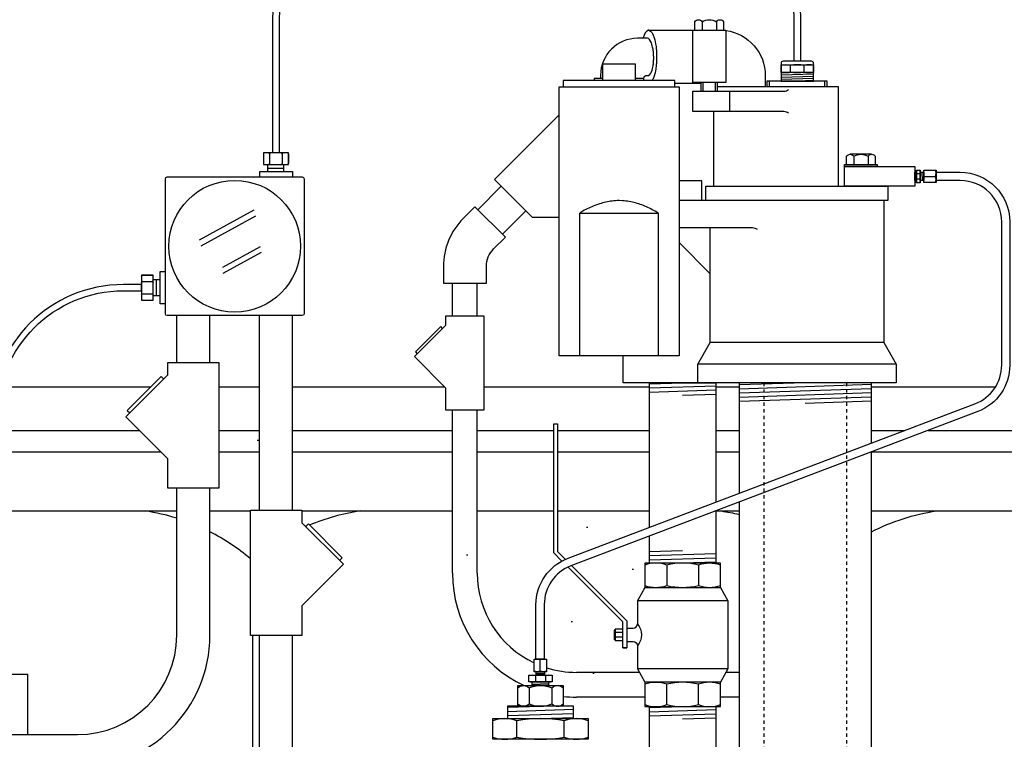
# Model space of a CAD drawing. Extents: x -169 to 7270, y -140 to 2984.
# Tile 254 of 256: x 1509 to 1539, y 935 to 957. Entities that reach past the tile are written whole.
import ezdxf

# ---------------------------------------------------------------- set-up
doc = ezdxf.new("R2010")
doc.units = 0
doc.header["$MEASUREMENT"] = 0
doc.header["$PDSIZE"] = 1
doc.linetypes.add('HIDDEN5', pattern=[0.05, 0.025, -0.025])
doc.layers.get('DEFPOINTS').update_dxf_attribs({"linetype": 'CONTINUOUS'})
for name, color, linetype in [('CONDUIT', 2, 'CONTINUOUS'), ('COPPER-TUBING', 2, 'CONTINUOUS'), ('DIM', 3, 'CONTINUOUS'), ('FRP-SUMP', 2, 'CONTINUOUS'), ('GALV-2-PIPE', 3, 'CONTINUOUS'), ('GALV-2-REDUCER', 3, 'CONTINUOUS'), ('GALV-2-TEE', 3, 'CONTINUOUS'), ('GALV-2-VALVE', 3, 'CONTINUOUS'), ('GALV-4-PIPE', 4, 'CONTINUOUS'), ('J-BOX', 2, 'CONTINUOUS'), ('PEAGRAVEL-HATCH', 3, 'CONTINUOUS'), ('PROBE', 2, 'CONTINUOUS'), ('SUB-PUMP', 4, 'CONTINUOUS')]:
    doc.layers.add(name, color=color, linetype=linetype)
doc.styles.add('SIMPLEX', font='simplex')
doc.dimstyles.new('DIM64', dxfattribs={"dimscale": 64, "dimtxt": 0.09375, "dimasz": 0.09375, "dimexe": 0.0625, "dimexo": 0.0625, "dimgap": 0.046875, "dimtad": 1, "dimdec": 4, "dimzin": 3, "dimdsep": 46, "dimlunit": 4, "dimtxsty": 'SIMPLEX', "dimcen": 0, "dimclrd": 256, "dimclre": 256, "dimclrt": 256, "dimadec": 0, "dimazin": 0, "dimtfac": 1, "dimtdec": 4, "dimtmove": 0, "dimatfit": 3, "dimfxl": 1, "dimfrac": 2, "dimtolj": 1, "dimtzin": 0, "dimarcsym": 0})

# ---------------------------------------------------------------- blocks, each defined once
blk = doc.blocks.new('*D113')
at = {"layer": 'DEFPOINTS', "color": 0, "transparency": 16777216}
for p in [(1368.547, 978.296), (2031.773, 978.015), (1368.547, 700.523)]:
    blk.add_point(p, dxfattribs=at)
at = {"layer": 'DIM', "lineweight": -2, "transparency": 16777216}
for p, q in [((1368.547, 974.296), (1368.547, 696.523)), ((2031.773, 974.015), (2031.773, 696.523)), ((2025.773, 700.523), (1374.547, 700.523))]:
    blk.add_line(p, q, dxfattribs=at)
at = {"layer": 'DIM', "transparency": 16777216}
for points in [[(1374.547, 701.523), (1374.547, 699.523), (1368.547, 700.523)], [(2025.773, 701.523), (2025.773, 699.523), (2031.773, 700.523)]]:
    blk.add_solid(points, dxfattribs=at)
at = {"layer": 'DIM', "transparency": 16777216, "insert": (1700.16, 708.095), "char_height": 6, "attachment_point": 5, "style": 'SIMPLEX'}
blk.add_mtext('\\A1;55\'-3 1/4" (F.V. TANK SLAB)', dxfattribs=at)

msp = doc.modelspace()

# ---------------------------------------------------------------- hatches: boundary and pattern name
at = {"layer": 'PEAGRAVEL-HATCH'}
h = msp.add_hatch(dxfattribs=at)
h.set_pattern_fill('AR-SAND', color=256, scale=7.5, style=0)
h.set_pattern_definition([(37.5, (1467.84, 921.773), (-0.4725, 14.4512), [0, -11.4, 0, -12.75, 0, -12.1875]), (7.5, (1467.84, 921.773), (13.2733, 21.166), [0, -6.15, 0, -10.275, 0, -3.9375]), (327.5, (1458.615, 921.773), (23.356, 0.0424), [0, -3.75, 0, -13.5, 0, -17.625]), (317.5, (1458.615, 921.773), (22.546, 6.5826), [0, -1.875, 0, -8.85, 0, -10.125])])
h.paths.add_polyline_path([(1530.75293, 945.77096), (1456.54912, 946.07721), (1467.83952, 921.77328), (1530.75293, 921.77328)])

# ---------------------------------------------------------------- linework, layer by layer
at = {"layer": 'CONDUIT'}
for p, q in [((1523.67356, 951.82924), (1522.96645, 951.12213)), ((1524.41602, 951.08678), (1523.70891, 950.37967)), ((1522.19664, 947.9074), (1522.19664, 948.9074)), ((1522.94664, 947.9074), (1522.94664, 948.9074)), ((1513.86957, 946.4966), (1513.86957, 947.9235)), ((1514.86957, 946.4966), (1514.86957, 947.9235)), ((1516.36994, 942.04214), (1516.36994, 947.9235)), ((1517.36994, 942.04214), (1517.36994, 947.9235)), ((1522.19664, 940.14713), (1522.19664, 945.07398)), ((1522.94664, 940.14713), (1522.94664, 945.07398)), ((1513.86957, 938.26579), (1513.86957, 942.7187)), ((1514.86957, 938.26579), (1514.86957, 942.7187)), ((1516.36994, 934.7862), (1516.36994, 938.26425)), ((1517.36994, 934.7862), (1517.36994, 938.26425)), ((1527.84143, 937.14713), (1525.94664, 937.14713)), ((1530.85777, 937.14713), (1530.4657, 937.14713)), ((1528.0068, 936.39713), (1525.94664, 936.39713)), ((1530.85777, 936.39713), (1530.30033, 936.39713)), ((1505.16762, 935.26579), (1510.86957, 935.26579))]:
    msp.add_line(p, q, dxfattribs=at)
msp.add_lwpolyline([(1521.92408, 948.9074), (1523.22408, 948.9074), (1523.22408, 949.4074, -0.19891163), (1523.44375, 949.93773), (1523.7973, 950.29128), (1522.87806, 951.21052), (1522.52451, 950.85696, 0.19891237), (1521.92408, 949.40869), (1521.92408, 948.9074)], format="xyb", dxfattribs=at)
for points in [[(1521.99073, 947.62634), (1521.04789, 946.6835), (1521.99073, 945.74067), (1521.99073, 945.07398), (1523.15743, 945.07398), (1523.15743, 947.9074), (1521.99073, 947.9074)], [(1513.59177, 946.12185), (1512.33465, 944.86474), (1513.59177, 943.60762), (1513.59177, 942.7187), (1515.14737, 942.7187), (1515.14737, 946.4966), (1513.59177, 946.4966)], [(1517.64774, 941.6674), (1518.90486, 940.41028), (1517.64774, 939.15316), (1517.64774, 938.26425), (1516.09214, 938.26425), (1516.09214, 942.04214), (1517.64774, 942.04214)]]:
    msp.add_lwpolyline(points, close=True, dxfattribs=at)
for points in [[(1521.90234, 947.53795), (1521.84341, 947.59688), (1521.07735, 946.83082), (1521.13628, 946.7719)], [(1513.47391, 946.004), (1513.39534, 946.08257), (1512.37394, 945.06116), (1512.4525, 944.98259)], [(1517.7656, 941.54954), (1517.84417, 941.62811), (1518.86557, 940.60671), (1518.787, 940.52814)]]:
    msp.add_lwpolyline(points, dxfattribs=at)
for centre, radius, start, end in [((1525.94664, 940.14713), 3.75, 180, 245.001014), ((1525.94664, 940.14713), 3, 180, 244.731631), ((1510.86957, 938.26579), 4, 270, 0), ((1510.86957, 938.26579), 3, 270, 0), ((1525.94664, 940.14713), 3, 252.430725, 270), ((1525.94664, 940.14713), 3.75, 263.862099, 270)]:
    msp.add_arc(centre, radius, start, end, dxfattribs=at)
at = {"layer": 'COPPER-TUBING', "color": 7}
for p, q in [((1536.19, 952.25281), (1536.19842, 952.00281)), ((1536.32056, 952.20392), (1536.23005, 952.20392)), ((1536.32056, 952.04641), (1536.23005, 952.04641)), ((1536.37926, 952.25281), (1536.38768, 952.00281)), ((1536.45446, 952.12781), (1536.79466, 952.12781)), ((1524.85357, 937.18345), (1524.85357, 937.52365)), ((1524.72857, 937.10825), (1524.97857, 937.11667)), ((1524.71148, 937.04148), (1524.71148, 936.87251)), ((1525.00552, 937.04148), (1525.00552, 936.87251)), ((1524.60357, 936.79362), (1525.10357, 936.81046))]:
    msp.add_line(p, q, dxfattribs=at)
at = {"layer": 'COPPER-TUBING', "linetype": 'Continuous'}
msp.add_line((1536.43706, 952.25281), (1536.43706, 952.00281), dxfattribs=at)
at = {"layer": 'COPPER-TUBING', "color": 7, "linetype": 'Continuous'}
msp.add_line((1524.72857, 937.16605), (1524.97857, 937.16605), dxfattribs=at)
at = {"layer": 'COPPER-TUBING', "color": 7}
for points in [[(1536.23005, 952.31531, 0.16298639), (1536.23005, 952.20392, 0.11763439), (1536.23005, 952.04641, 0.16735506), (1536.23005, 951.93502)], [(1536.32056, 951.93502, 0.16735506), (1536.32056, 952.04641, 0.11763439), (1536.32056, 952.20392, 0.16298639), (1536.32056, 952.31531)], [(1536.45446, 951.94031, -0.18283313), (1536.45446, 952.12781, -0.18283313), (1536.45446, 952.31531)], [(1536.79466, 951.94031, 0.18283313), (1536.79466, 952.12781, 0.18283313), (1536.79466, 952.31531)], [(1525.04107, 937.52365, 0.18283313), (1524.85357, 937.52365, 0.18283313), (1524.66607, 937.52365)], [(1525.04107, 937.18345, -0.18283313), (1524.85357, 937.18345, -0.18283313), (1524.66607, 937.18345)], [(1525.21344, 937.04148, 0.16735506), (1525.00552, 937.04148, 0.11763439), (1524.71148, 937.04148, 0.16298639), (1524.50356, 937.04148)], [(1524.50356, 936.87251, 0.16298639), (1524.71148, 936.87251, 0.11763439), (1525.00552, 936.87251, 0.16735506), (1525.21344, 936.87251)]]:
    msp.add_lwpolyline(points, format="xyb", dxfattribs=at)
at = {"layer": 'COPPER-TUBING'}
for points in [[(1536.32988, 952.31531), (1536.32988, 951.93502), (1536.221, 951.93502), (1536.221, 952.31531)], [(1524.50356, 937.05887), (1525.21344, 937.05887), (1525.21344, 936.85563), (1524.50356, 936.85563)]]:
    msp.add_lwpolyline(points, close=True, dxfattribs=at)
at = {"layer": 'COPPER-TUBING', "linetype": 'Continuous'}
for points in [[(1536.43706, 952.31531), (1536.81206, 952.31531), (1536.81206, 951.94031), (1536.43706, 951.94031)], [(1536.221, 952.25281), (1536.221, 952.00281), (1536.16741, 952.00281), (1536.16741, 952.25281)], [(1536.43706, 952.25281), (1536.43706, 952.00281), (1536.32988, 952.00281), (1536.32988, 952.25281)], [(1524.66607, 937.16605), (1524.66607, 937.54105), (1525.04107, 937.54105), (1525.04107, 937.16605)], [(1524.72857, 937.16605), (1524.97857, 937.16605), (1524.97857, 937.05887), (1524.72857, 937.05887)], [(1524.60357, 936.85563), (1525.10357, 936.85563), (1525.10357, 936.74845), (1524.60357, 936.74845)]]:
    msp.add_lwpolyline(points, close=True, dxfattribs=at)
msp.add_lwpolyline([(1538.79301, 946.42762), (1538.79301, 950.75281, 0.41421356), (1537.54301, 952.00281), (1536.81206, 952.00281), (1536.81206, 952.25281), (1537.53884, 952.25281, -0.41421356), (1539.03884, 950.75281), (1539.03884, 946.42762, -0.31159034), (1538.07087, 945.02514), (1525.77849, 940.36211, 0.31159034), (1524.97184, 939.19338), (1524.97184, 937.54105), (1524.72184, 937.54105), (1524.72184, 939.1918, -0.31159034), (1525.68982, 940.59428), (1537.98636, 945.25889, 0.31159034)], format="xyb", close=True, dxfattribs=at)
at = {"layer": 'FRP-SUMP', "color": 7, "linetype": 'Continuous'}
for p, q in [((1508.44648, 945.77096), (1513.08373, 945.77096)), ((1515.14737, 945.77096), (1516.36994, 945.77096)), ((1517.36994, 945.77096), (1521.96044, 945.77096)), ((1523.15743, 945.77096), (1528.15356, 945.77096)), ((1530.15356, 945.77096), (1530.85777, 945.77096)), ((1534.85777, 945.77096), (1538.60664, 945.77096)), ((1508.44648, 944.45572), (1512.74366, 944.45572)), ((1515.14737, 944.45572), (1516.36994, 944.45572)), ((1517.36994, 944.45572), (1522.19664, 944.45572)), ((1522.94664, 944.45572), (1525.25956, 944.45572)), ((1525.36894, 944.45572), (1528.15356, 944.45572)), ((1530.15356, 944.45572), (1530.85777, 944.45572)), ((1534.85777, 944.45572), (1535.86912, 944.45572)), ((1536.56981, 944.45572), (1545.47201, 944.45572)), ((1508.44648, 943.80737), (1513.39202, 943.80737)), ((1515.14737, 943.80737), (1516.36994, 943.80737)), ((1517.36994, 943.80737), (1522.19664, 943.80737)), ((1522.94664, 943.80737), (1525.25956, 943.80737)), ((1525.36894, 943.80737), (1528.15356, 943.80737)), ((1530.15356, 943.80737), (1530.85777, 943.80737)), ((1534.85777, 943.80737), (1545.72201, 943.80737))]:
    msp.add_line(p, q, dxfattribs=at)
at = {"layer": 'FRP-SUMP', "color": 7}
for p, q in [((1508.44648, 942.02096), (1513.86957, 942.02096)), ((1514.86957, 942.02096), (1516.09214, 942.02096)), ((1517.64774, 942.02096), (1522.19664, 942.02096)), ((1522.94664, 942.02096), (1525.25956, 942.02096)), ((1525.36894, 942.02096), (1528.15356, 942.02096)), ((1530.15356, 942.02096), (1530.85777, 942.02096)), ((1534.85777, 942.02096), (1545.9055, 942.02096)), ((1516.15929, 938.26425), (1516.15929, 929.76091))]:
    msp.add_line(p, q, dxfattribs=at)
for points in [[(1513.86957, 941.80135, 0.03875218), (1512.90929, 942.02096)], [(1519.40929, 942.02096, 0.06265937), (1517.87899, 941.59329, 0.06265937)], [(1530.3205, 942.02096, -0.02150268), (1530.85777, 941.91743, -0.02150268)], [(1534.85777, 941.39228, -0.08149294), (1536.8205, 942.02096)], [(1516.09214, 940.57873, 0.05790471), (1514.86957, 941.39353, 0.05790471)]]:
    msp.add_lwpolyline(points, format="xyb", dxfattribs=at)
at = {"layer": 'GALV-2-PIPE', "color": 7}
for p, q in [((1528.15356, 945.86427), (1529.15356, 945.89552)), ((1528.15356, 945.73927), (1530.15356, 945.80177)), ((1528.15356, 945.61427), (1530.15356, 945.67677)), ((1529.15356, 945.52052), (1530.15356, 945.55177)), ((1529.15356, 940.81964), (1528.15356, 940.78839)), ((1530.15356, 940.72589), (1528.15356, 940.66339)), ((1530.15356, 940.60089), (1528.15356, 940.53839)), ((1530.15356, 940.47589), (1529.15356, 940.44464)), ((1528.15356, 936.08339), (1529.15356, 936.11464)), ((1528.15356, 935.95839), (1530.15356, 936.02089)), ((1528.15356, 935.83339), (1530.15356, 935.89589)), ((1529.15356, 935.73964), (1530.15356, 935.77089))]:
    msp.add_line(p, q, dxfattribs=at)
at = {"layer": 'GALV-2-PIPE', "linetype": 'Continuous'}
for points in [[(1528.15356, 941.52888), (1528.15356, 945.89552), (1530.15356, 945.89552), (1530.15356, 942.28757)], [(1530.15356, 942.02177), (1530.15356, 940.44464), (1528.15356, 940.44464), (1528.15356, 941.26308)]]:
    msp.add_lwpolyline(points, dxfattribs=at)
msp.add_lwpolyline([(1530.15356, 936.11464), (1530.15356, 931.02519), (1528.15356, 931.02519), (1528.15356, 936.11464)], close=True, dxfattribs=at)
at = {"layer": 'GALV-2-REDUCER', "color": 7, "linetype": 'Continuous'}
for p, q in [((1524.51819, 936.67806), (1524.51819, 936.19241)), ((1525.20319, 936.67806), (1525.20319, 936.19241))]:
    msp.add_line(p, q, dxfattribs=at)
at = {"layer": 'GALV-2-REDUCER', "color": 7}
for p, q in [((1523.85947, 936.09046), (1524.85822, 936.1241)), ((1523.85947, 935.96539), (1525.85697, 936.03267)), ((1523.85947, 935.84032), (1525.85697, 935.9076)), ((1524.85822, 935.74889), (1525.85697, 935.78253))]:
    msp.add_line(p, q, dxfattribs=at)
at = {"layer": 'GALV-2-REDUCER', "color": 7, "linetype": 'Continuous'}
for points in [[(1524.17569, 936.68014, -0.40030098), (1524.51819, 936.68014, -0.20429346), (1525.20319, 936.68014, -0.41103058), (1525.54569, 936.68014)], [(1524.17569, 936.19241, 0.40030098), (1524.51819, 936.19241, 0.20429346), (1525.20319, 936.19241, 0.41103058), (1525.54569, 936.19241)]]:
    msp.add_lwpolyline(points, format="xyb", dxfattribs=at)
at = {"layer": 'GALV-2-REDUCER', "linetype": 'Continuous'}
for points in [[(1524.17569, 936.74845), (1525.54569, 936.74845), (1525.54569, 936.1241), (1524.17569, 936.1241)], [(1525.85725, 935.7489), (1525.85697, 936.1241), (1523.85947, 936.1241), (1523.85975, 935.7489)]]:
    msp.add_lwpolyline(points, close=True, dxfattribs=at)
at = {"layer": 'GALV-2-TEE', "color": 7, "linetype": 'Continuous'}
for p, q in [((1524.14194, 935.18705), (1524.14194, 935.6864)), ((1525.57794, 935.18705), (1525.57794, 935.6864))]:
    msp.add_line(p, q, dxfattribs=at)
for points in [[(1526.29451, 935.6864, 0.17443208), (1525.57794, 935.6864, 0.08704547), (1524.14194, 935.6864, 0.17373472), (1523.42249, 935.6864)], [(1523.42249, 935.18705, 0.17372505), (1524.14194, 935.18705, 0.08704419), (1525.57794, 935.18705, 0.1744223), (1526.29451, 935.18705)]]:
    msp.add_lwpolyline(points, format="xyb", dxfattribs=at)
at = {"layer": 'GALV-2-TEE', "linetype": 'Continuous'}
msp.add_lwpolyline([(1526.29451, 935.12455), (1523.42249, 935.12455), (1523.42249, 935.7489), (1526.29451, 935.7489)], close=True, dxfattribs=at)
at = {"layer": 'GALV-2-VALVE', "color": 7, "linetype": 'Continuous'}
for p, q in [((1528.67912, 940.38841), (1528.67912, 939.76913)), ((1529.62801, 940.38841), (1529.62801, 939.76913)), ((1527.08921, 938.41865), (1527.09408, 938.14062)), ((1527.10369, 938.41865), (1527.10856, 938.14062)), ((1528.67912, 936.17086), (1528.67912, 936.79014)), ((1529.62801, 936.17086), (1529.62801, 936.79014))]:
    msp.add_line(p, q, dxfattribs=at)
at = {"layer": 'GALV-2-VALVE', "color": 2, "linetype": 'Continuous'}
for p, q in [((1530.52215, 939.30946), (1527.78498, 939.30946)), ((1527.34747, 938.3516), (1527.11643, 938.3516)), ((1527.34747, 938.20767), (1527.11643, 938.20767)), ((1530.52215, 937.24981), (1527.78498, 937.24981))]:
    msp.add_line(p, q, dxfattribs=at)
at = {"layer": 'GALV-2-VALVE', "linetype": 'Continuous'}
msp.add_line((1527.34747, 937.89145), (1527.47136, 937.89145), dxfattribs=at)
for points in [[(1525.50556, 940.50973), (1525.25956, 940.75573), (1525.25956, 944.64964), (1525.36894, 944.64964), (1525.36894, 940.80104), (1525.60905, 940.56092)], [(1530.30033, 940.44464), (1528.0068, 940.44464), (1528.0068, 939.7129), (1530.30033, 939.7129), (1530.30033, 940.44464)], [(1525.79978, 940.37019), (1527.47136, 938.69861), (1527.47136, 937.89145), (1527.34747, 937.89145), (1527.34747, 938.66782), (1525.69048, 940.32482)], [(1530.30033, 939.7129), (1530.52215, 939.30946), (1530.52215, 937.24981), (1530.30033, 936.84637)], [(1527.34747, 938.45339), (1527.11643, 938.45339), (1527.11643, 938.10589), (1527.34747, 938.10589)]]:
    msp.add_lwpolyline(points, dxfattribs=at)
at = {"layer": 'GALV-2-VALVE', "color": 7, "linetype": 'Continuous'}
for points in [[(1530.29897, 940.38841, 0.16298639), (1529.62801, 940.38841, 0.11763439), (1528.67912, 940.38841, 0.16735506), (1528.00815, 940.38841)], [(1528.00815, 939.76913, 0.16735506), (1528.67912, 939.76913, 0.11763439), (1529.62801, 939.76913, 0.16298639), (1530.29897, 939.76913)], [(1530.29897, 936.79014, 0.16735506), (1529.62801, 936.79014, 0.11763439), (1528.67912, 936.79014, 0.16298639), (1528.00815, 936.79014)], [(1528.00815, 936.17086, 0.16298639), (1528.67912, 936.17086, 0.11763439), (1529.62801, 936.17086, 0.16735506), (1530.29897, 936.17086)]]:
    msp.add_lwpolyline(points, format="xyb", dxfattribs=at)
at = {"layer": 'GALV-2-VALVE', "linetype": 'Continuous'}
for points in [[(1528.0068, 939.7129), (1527.78498, 939.30946), (1527.78498, 938.60964, -0.37862889), (1527.78498, 937.94964), (1527.78498, 937.24981), (1528.0068, 936.84637)], [(1527.47136, 938.48464), (1527.65998, 938.48464, 0.41421356), (1527.78498, 938.60964)], [(1527.47136, 938.07464), (1527.65998, 938.07464, -0.41421356), (1527.78498, 937.94964)]]:
    msp.add_lwpolyline(points, format="xyb", dxfattribs=at)
at = {"layer": 'GALV-2-VALVE', "color": 2, "linetype": 'Continuous'}
msp.add_lwpolyline([(1527.11643, 938.41865), (1527.08921, 938.41865), (1527.08921, 938.14062), (1527.11643, 938.14062)], dxfattribs=at)
at = {"layer": 'GALV-2-VALVE', "linetype": 'Continuous'}
msp.add_lwpolyline([(1530.30033, 936.84637), (1528.0068, 936.84637), (1528.0068, 936.11464), (1530.30033, 936.11464)], close=True, dxfattribs=at)
at = {"layer": 'GALV-4-PIPE', "color": 7}
for p, q in [((1532.85777, 945.89552), (1530.85777, 945.82815)), ((1534.85777, 945.83781), (1530.85777, 945.70308)), ((1534.85777, 945.71274), (1530.85777, 945.57801)), ((1534.85777, 945.58767), (1530.85777, 945.45294)), ((1534.85777, 945.4626), (1530.85777, 945.32787)), ((1534.85777, 945.33753), (1532.85777, 945.27016))]:
    msp.add_line(p, q, dxfattribs=at)
at = {"layer": 'GALV-4-PIPE'}
for points in [[(1534.85777, 944.07208), (1534.85777, 945.89552), (1530.85777, 945.89552), (1530.85777, 942.55471)], [(1530.85777, 942.2889), (1530.85777, 922.52331), (1534.85777, 922.52331), (1534.85777, 943.80628)]]:
    msp.add_lwpolyline(points, dxfattribs=at)
at = {"layer": 'J-BOX', "color": 7}
for p, q in [((1514.55558, 950.21077), (1516.20798, 951.11612)), ((1514.60115, 950.02941), (1516.25354, 950.93476)), ((1515.2565, 949.38212), (1516.39586, 950.00637)), ((1515.2678, 949.20075), (1516.4257, 949.83517))]:
    msp.add_line(p, q, dxfattribs=at)
at = {"layer": 'J-BOX'}
msp.add_lwpolyline([(1513.52538, 947.97906), (1513.52538, 952.05669, -0.41421356), (1513.58094, 952.11225), (1517.65857, 952.11225, -0.41421356), (1517.71413, 952.05669), (1517.71413, 947.97906, -0.41421356), (1517.65857, 947.9235), (1513.58094, 947.9235, -0.41421356)], format="xyb", close=True, dxfattribs=at)
msp.add_circle((1515.61975, 950.01787), 1.98948, dxfattribs=at)
at = {"layer": 'PROBE', "color": 7}
for p, q in [((1532.41416, 955.28531), (1532.41416, 955.47471)), ((1532.82158, 955.28531), (1532.82158, 955.47471)), ((1516.61542, 952.3795), (1517.10427, 952.3795)), ((1513.25812, 948.51822), (1513.25812, 949.00706))]:
    msp.add_line(p, q, dxfattribs=at)
at = {"layer": 'PROBE', "color": 8}
for p, q in [((1532.61787, 955.2612), (1532.12608, 955.24464)), ((1533.10966, 955.2153), (1532.12608, 955.18217)), ((1533.10966, 955.14855), (1532.12608, 955.11542)), ((1533.10966, 955.08609), (1532.12608, 955.05296)), ((1533.10966, 955.02348), (1532.61787, 955.00691))]:
    msp.add_line(p, q, dxfattribs=at)
at = {"layer": 'PROBE'}
for p, q in [((1516.61542, 952.27389), (1516.61542, 952.48511)), ((1517.10427, 952.27389), (1517.10427, 952.48511)), ((1513.36373, 949.00706), (1513.15251, 949.00706)), ((1513.36373, 948.51822), (1513.15251, 948.51822))]:
    msp.add_line(p, q, dxfattribs=at)
for points in [[(1516.77114, 952.8353), (1516.77114, 956.94771, -0.40047434), (1519.00625, 959.04146), (1530.61787, 959.04146, -0.41421356), (1532.71162, 956.94771), (1532.71162, 955.60582), (1532.52412, 955.60582), (1532.52412, 956.94771, 0.41421356), (1530.61787, 958.85396), (1519.00625, 958.85396, 0.39914995), (1516.95864, 956.94771), (1516.95864, 952.8353)], [(1508.25898, 937.76838), (1508.44648, 937.76838), (1508.44648, 944.86144, -0.41421356), (1512.25898, 948.67394), (1512.80233, 948.67394), (1512.80233, 948.86144), (1512.25898, 948.86144, 0.41421356), (1508.25898, 944.86144)]]:
    msp.add_lwpolyline(points, format="xyb", close=True, dxfattribs=at)
msp.add_lwpolyline([(1533.10966, 955.00691), (1533.10966, 955.54332, 0.41421356), (1533.04716, 955.60582), (1532.18858, 955.60582, 0.41421356), (1532.12608, 955.54332), (1532.12608, 955.00691), (1533.10966, 955.00691)], format="xyb", dxfattribs=at)
at = {"layer": 'PROBE', "color": 7}
for points in [[(1533.10966, 955.47471, 0.16735506), (1532.82158, 955.47471, 0.11763439), (1532.41416, 955.47471, 0.16298639), (1532.12608, 955.47471)], [(1532.12608, 955.28531, 0.16298639), (1532.41416, 955.28531, 0.11763439), (1532.82158, 955.28531, 0.16735506), (1533.10966, 955.28531)], [(1516.51593, 952.8353, 0.41421356), (1516.48468, 952.80405), (1516.48468, 952.51636, 0.41421356), (1516.51593, 952.48511)], [(1516.64354, 952.8353, -0.41421356), (1516.67479, 952.80405), (1516.67479, 952.51636, -0.41421356), (1516.64354, 952.48511)], [(1516.70604, 952.8353, 0.41421356), (1516.67479, 952.80405), (1516.67479, 952.51636, 0.41421356), (1516.70604, 952.48511)], [(1517.02375, 952.8353, -0.41421356), (1517.055, 952.80405), (1517.055, 952.51636, -0.41421356), (1517.02375, 952.48511)], [(1517.08625, 952.8353, 0.41421356), (1517.055, 952.80405), (1517.055, 952.51636, 0.41421356), (1517.08625, 952.48511)], [(1517.21386, 952.8353, -0.41421356), (1517.24511, 952.80405), (1517.24511, 952.51636, -0.41421356), (1517.21386, 952.48511)], [(1512.80233, 949.11665, -0.41421356), (1512.83358, 949.1479), (1513.12126, 949.1479, -0.41421356), (1513.15251, 949.11665)], [(1512.80233, 948.98904, 0.41421356), (1512.83358, 948.95779), (1513.12126, 948.95779, 0.41421356), (1513.15251, 948.98904)], [(1512.80233, 948.92654, -0.41421356), (1512.83358, 948.95779), (1513.12126, 948.95779, -0.41421356), (1513.15251, 948.92654)], [(1512.80233, 948.60883, 0.41421356), (1512.83358, 948.57758), (1513.12126, 948.57758, 0.41421356), (1513.15251, 948.60883)], [(1512.80233, 948.54633, -0.41421356), (1512.83358, 948.57758), (1513.12126, 948.57758, -0.41421356), (1513.15251, 948.54633)], [(1512.80233, 948.41872, 0.41421356), (1512.83358, 948.38747), (1513.12126, 948.38747, 0.41421356), (1513.15251, 948.41872)]]:
    msp.add_lwpolyline(points, format="xyb", dxfattribs=at)
at = {"layer": 'PROBE'}
for points in [[(1532.12608, 955.4981), (1533.10966, 955.4981), (1533.10966, 955.2612), (1532.12608, 955.2612)], [(1517.24511, 952.8353), (1516.48468, 952.8353), (1516.48468, 952.48511), (1517.24511, 952.48511)], [(1512.80233, 949.1479), (1512.80233, 948.38747), (1513.15251, 948.38747), (1513.15251, 949.1479)]]:
    msp.add_lwpolyline(points, close=True, dxfattribs=at)
for points in [[(1516.37815, 952.11639), (1516.37815, 952.27389), (1517.36173, 952.27389), (1517.36173, 952.11225)], [(1513.52123, 948.27589), (1513.36373, 948.27589), (1513.36373, 949.25948), (1513.52538, 949.25948)], [(1509.36853, 935.26579), (1509.36853, 937.07943), (1509.36853, 937.07943), (1507.34702, 937.07943), (1507.34702, 937.07943), (1507.34702, 935.26579)]]:
    msp.add_lwpolyline(points, dxfattribs=at)
at = {"layer": 'PROBE', "linetype": 'Continuous'}
for centre, start, end in [((1517.21386, 952.51636), 270, 360), ((1513.12126, 949.11665), 360, 90)]:
    msp.add_arc(centre, 0.03125, start, end, dxfattribs=at)
at = {"layer": 'SUB-PUMP', "color": 3, "linetype": 'Continuous'}
for p, q in [((1529.74269, 956.7986), (1529.74269, 956.549)), ((1530.1757, 956.7986), (1530.1757, 956.549)), ((1527.98278, 955.083), (1527.73278, 955.083)), ((1529.70919, 954.929), (1528.92028, 954.929)), ((1529.70919, 954.703), (1529.70919, 954.959)), ((1530.20919, 954.703), (1530.20919, 954.959)), ((1530.58292, 954.08301), (1530.58292, 954.703)), ((1530.09189, 951.83301), (1530.09189, 954.08301)), ((1534.32206, 952.73471), (1534.32206, 952.48511)), ((1534.75507, 952.73471), (1534.75507, 952.48511)), ((1529.04528, 950.13201), (1529.98778, 949.18951))]:
    msp.add_line(p, q, dxfattribs=at)
at = {"layer": 'SUB-PUMP', "color": 2, "linetype": 'Continuous'}
for p, q in [((1531.77178, 955.00691), (1531.77178, 954.833)), ((1533.44378, 955.00691), (1533.44378, 954.833)), ((1529.77619, 954.703), (1529.77619, 954.959)), ((1530.14219, 954.703), (1530.14219, 954.959)), ((1534.86333, 952.79711), (1534.21381, 952.79711))]:
    msp.add_line(p, q, dxfattribs=at)
at = {"layer": 'SUB-PUMP', "linetype": 'Continuous'}
for p, q in [((1535.22777, 949.1205), (1535.23421, 949.1205)), ((1535.22777, 947.1137), (1529.98778, 947.1137)), ((1535.60777, 946.45552), (1529.60778, 946.45552))]:
    msp.add_line(p, q, dxfattribs=at)
at = {"layer": 'SUB-PUMP', "color": 1, "linetype": 'HIDDEN5'}
for p, q in [((1531.60777, 945.89552), (1531.60777, 824.52328)), ((1534.10777, 945.89552), (1534.10777, 824.52328))]:
    msp.add_line(p, q, dxfattribs=at)
at = {"layer": 'SUB-PUMP', "color": 3, "linetype": 'Continuous'}
for points in [[(1529.52618, 956.549), (1529.52618, 956.7986, -0.57642433), (1529.74269, 956.7986, -0.28821354), (1530.1757, 956.7986, -0.57642486), (1530.3922, 956.7986), (1530.3922, 956.549)], [(1530.45919, 956.53623, -0.37487613), (1531.65188, 955.169), (1531.65188, 954.833)], [(1532.35649, 954.0378, 0.15391481), (1532.21309, 954.08301), (1529.45919, 954.08301), (1529.45919, 954.703), (1532.21309, 954.703, 0.15391517), (1532.35649, 954.74822)], [(1534.10556, 952.48511), (1534.10556, 952.73471, -0.57642433), (1534.32206, 952.73471, -0.28821354), (1534.75508, 952.73471, -0.57642486), (1534.97158, 952.73471), (1534.97158, 952.48511)]]:
    msp.add_lwpolyline(points, format="xyb", dxfattribs=at)
for points in [[(1528.13108, 956.54686), (1528.12613, 956.54774), (1528.07201, 956.51895), (1528.02584, 956.46135), (1527.98989, 956.39026), (1527.96332, 956.3177), (1527.958, 956.299)], [(1528.12448, 956.54686), (1528.12943, 956.54774), (1528.18355, 956.51895), (1528.22973, 956.46135), (1528.26567, 956.39026), (1528.29224, 956.3177), (1528.31149, 956.25006), (1528.32544, 956.18961), (1528.33564, 956.13648), (1528.34321, 956.08993), (1528.34893, 956.04901), (1528.3533, 956.01277), (1528.35669, 955.98038), (1528.35935, 955.95114), (1528.36146, 955.92449), (1528.36314, 955.89994), (1528.36447, 955.87711), (1528.36554, 955.85569), (1528.36638, 955.83538), (1528.36703, 955.81596), (1528.36752, 955.79723), (1528.36787, 955.77901), (1528.36808, 955.76112), (1528.36817, 955.74342), (1528.36814, 955.72575), (1528.36799, 955.70798), (1528.36771, 955.68994), (1528.3673, 955.67149), (1528.36673, 955.65244), (1528.36599, 955.6326), (1528.36504, 955.61177), (1528.36384, 955.58968), (1528.36235, 955.56603), (1528.36047, 955.54049), (1528.3581, 955.51261), (1528.3551, 955.48187), (1528.35125, 955.44765), (1528.34627, 955.40918), (1528.3397, 955.36557), (1528.33093, 955.31584), (1528.31902, 955.25911), (1528.30265, 955.19495), (1528.28001, 955.12437), (1528.24898, 955.05141), (1528.23206, 955.0205)], [(1528.12848, 956.549), (1530.45919, 956.549), (1530.45919, 954.959), (1529.45919, 954.959)], [(1529.45919, 954.929), (1529.45919, 956.549)], [(1527.73278, 955.0205), (1527.73278, 955.5205), (1526.73278, 955.5205), (1526.73278, 955.0205)], [(1528.92028, 954.833), (1528.92028, 955.0205), (1525.54528, 955.0205), (1525.54528, 954.833)], [(1526.73278, 955.083), (1526.48278, 955.083), (1526.48278, 955.0205)], [(1533.51878, 954.833), (1533.51878, 955.00691), (1531.69678, 955.00691), (1531.69678, 954.833)], [(1533.85778, 951.83301), (1533.85778, 954.833), (1530.20919, 954.833)], [(1525.42028, 950.88348), (1524.61931, 950.88348), (1523.47026, 952.03253), (1525.42028, 953.98255)], [(1534.04306, 952.42261), (1536.16741, 952.42261), (1536.16741, 951.83301), (1534.04306, 951.83301), (1534.04306, 952.42261)], [(1529.73278, 951.39551), (1529.73278, 951.98951), (1529.04528, 951.98951)], [(1529.60778, 945.89552), (1527.35778, 945.89552), (1527.35778, 946.70801)]]:
    msp.add_lwpolyline(points, dxfattribs=at)
at = {"layer": 'SUB-PUMP', "color": 2, "linetype": 'Continuous'}
msp.add_lwpolyline([(1527.98278, 955.0205), (1527.98278, 955.08525, -0.41421356), (1528.07653, 955.179), (1528.11532, 955.179), (1528.12506, 955.18008), (1528.16205, 955.20076), (1528.19314, 955.24124), (1528.21696, 955.29089), (1528.23428, 955.34143), (1528.24662, 955.38845), (1528.25539, 955.43044), (1528.26167, 955.46731), (1528.26624, 955.49959), (1528.2696, 955.52796), (1528.2721, 955.55308), (1528.27398, 955.57552), (1528.2754, 955.59576), (1528.27647, 955.61422), (1528.27728, 955.63121), (1528.27787, 955.647), (1528.2783, 955.66183), (1528.27859, 955.67588), (1528.27876, 955.68931), (1528.27883, 955.70226), (1528.27881, 955.71487), (1528.2787, 955.72723), (1528.27851, 955.73947), (1528.27823, 955.75168), (1528.27787, 955.76396), (1528.27742, 955.77643), (1528.27687, 955.78918), (1528.2762, 955.80234), (1528.2754, 955.81604), (1528.27445, 955.83043), (1528.2733, 955.84568), (1528.27193, 955.862), (1528.27026, 955.87963), (1528.26822, 955.89887), (1528.26571, 955.92007), (1528.26256, 955.94367), (1528.25856, 955.97019), (1528.25339, 956.00024), (1528.24661, 956.03448), (1528.23756, 956.07353), (1528.22533, 956.11763), (1528.20866, 956.1661), (1528.18616, 956.21608), (1528.1568, 956.26124), (1528.12111, 956.29164), (1528.09102, 956.299), (1527.79278, 956.299, 0.41421341), (1526.67279, 955.179), (1526.67279, 955.083)], format="xyb", dxfattribs=at)
at = {"layer": 'SUB-PUMP', "linetype": 'Continuous'}
msp.add_lwpolyline([(1529.04528, 954.833), (1529.04528, 946.70801), (1525.42028, 946.70801), (1525.42028, 954.833)], close=True, dxfattribs=at)
at = {"layer": 'SUB-PUMP', "color": 3, "linetype": 'Continuous'}
msp.add_lwpolyline([(1534.04306, 952.48511), (1535.03408, 952.48511), (1535.03408, 952.42261), (1534.04306, 952.42261)], close=True, dxfattribs=at)
at = {"layer": 'SUB-PUMP', "linetype": 'Continuous'}
for points in [[(1529.85778, 951.39551), (1529.85778, 951.83301), (1535.35777, 951.83301), (1535.35777, 951.39551), (1529.04528, 951.39551)], [(1535.22777, 951.39551), (1535.22777, 947.1137), (1535.60777, 946.45552), (1535.60777, 945.89552), (1529.60778, 945.89552), (1529.60778, 946.45552), (1529.98778, 947.11369), (1529.98778, 950.56951)]]:
    msp.add_lwpolyline(points, dxfattribs=at)
at = {"layer": 'SUB-PUMP', "color": 5, "linetype": 'Continuous'}
msp.add_lwpolyline([(1528.41368, 951.02101), (1528.37133, 951.05137), (1528.32634, 951.07345), (1528.28304, 951.10084), (1528.23765, 951.12167), (1528.19457, 951.14974), (1528.14887, 951.16957), (1528.1033, 951.18983), (1528.05804, 951.21104), (1528.01224, 951.23057), (1527.96613, 951.24911), (1527.91971, 951.2667), (1527.87299, 951.2833), (1527.82594, 951.29889), (1527.77854, 951.31338), (1527.73085, 951.32696), (1527.68284, 951.33952), (1527.6344, 951.35072), (1527.58578, 951.36137), (1527.5358, 951.36772), (1527.48634, 951.37571), (1527.43706, 951.38428), (1527.38773, 951.39268), (1527.33543, 951.39173), (1527.23278, 951.39601), (1527.17976, 951.39924), (1527.1299, 951.3925), (1527.07844, 951.39079), (1527.02907, 951.38252), (1526.97785, 951.38006), (1526.92901, 951.37012), (1526.88013, 951.3603), (1526.83116, 951.35074), (1526.78277, 951.3394), (1526.73471, 951.32697), (1526.68701, 951.31345), (1526.63963, 951.29889), (1526.59259, 951.28329), (1526.5459, 951.26656), (1526.49943, 951.24916), (1526.45328, 951.23074), (1526.40753, 951.21106), (1526.36182, 951.19124), (1526.31769, 951.16646), (1526.27253, 951.14492), (1526.22723, 951.12384), (1526.18179, 951.10317), (1526.13948, 951.07267), (1526.05188, 951.02101)], dxfattribs=at)
msp.add_lwpolyline([(1526.05188, 946.70801), (1526.05188, 951.02101), (1528.41368, 951.02101), (1528.41368, 946.70801)], close=True, dxfattribs=at)
at = {"layer": 'SUB-PUMP', "linetype": 'Continuous'}
msp.add_lwpolyline([(1531.41337, 950.52104, 0.15963894), (1531.26543, 950.56951), (1529.04528, 950.56951)], format="xyb", dxfattribs=at)

# ---------------------------------------------------------------- dimensions: what is measured, and where the dimension line sits
at = {"layer": 'DIM'}
dim = msp.add_linear_dim(base=(1368.54722, 700.52328), p1=(2031.77254, 978.01471), p2=(1368.54722, 978.29596), angle=180, text='<> (F.V. TANK SLAB)', dimstyle='DIM64', dxfattribs=at)
dim.commit()
dim.dimension.update_dxf_attribs({"geometry": '*D113', "text_midpoint": (1700.15988, 708.09471)})

doc.saveas('drawing.dxf')
